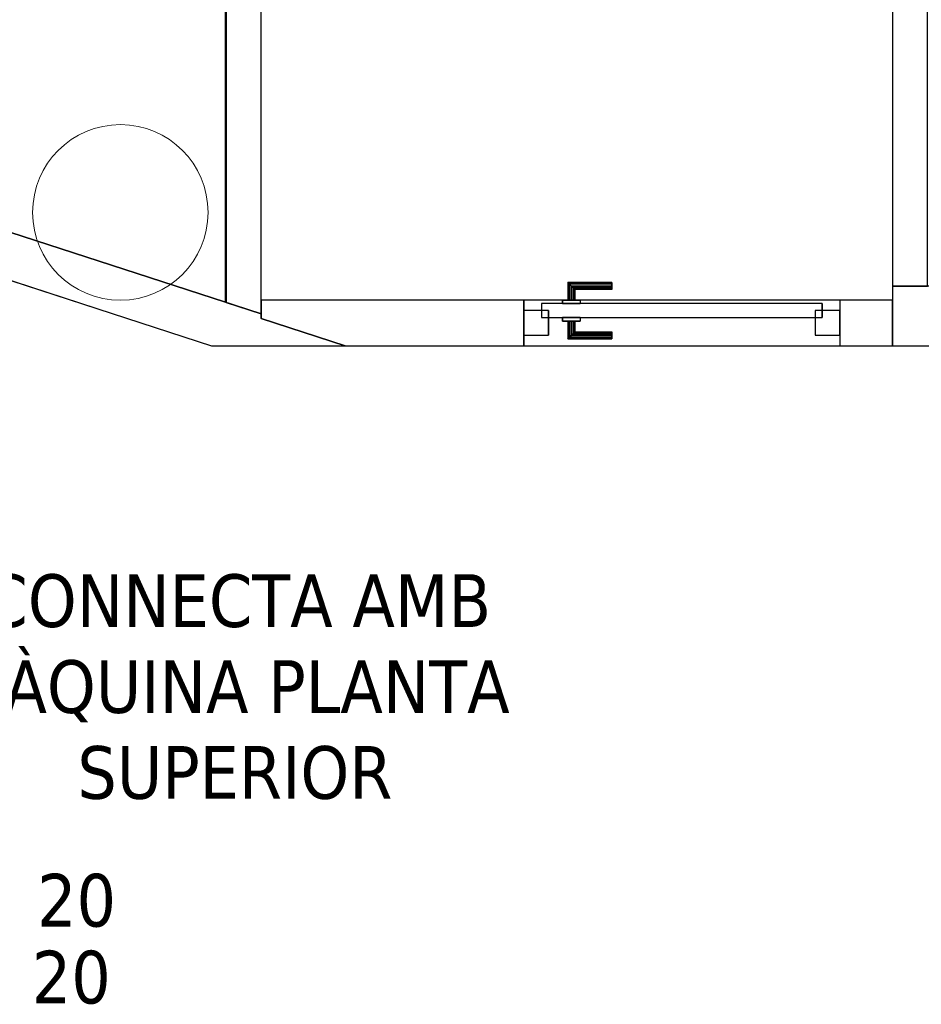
# Model space of a CAD drawing. Header units: metres. Extents: x 391.1 to 427.5, y 12.5 to 28.4.
# Tile 20 of 150: x 400.8 to 403.3, y 21.6 to 24.4. Entities that reach past the tile are written whole.
import ezdxf

# ---------------------------------------------------------------- set-up
doc = ezdxf.new("R2010")
doc.units = ezdxf.units.M
doc.layers.add('01_CARPINTERIA', color=5, linetype='Continuous', lineweight=25, true_color=0x0000ff)
doc.layers.add('01_SUELOS', color=7, linetype='Continuous', lineweight=25, true_color=0x007f00)
for name, color, linetype, lineweight in [('A-COLS-____-MCUT', 7, 'Continuous', 18), ('A-COLS-____-OTLN', 7, 'Continuous', 18), ('A-GENM-____-OTLN', 7, 'Continuous', 18), ('A-WALL-____-MCUT', 7, 'Continuous', 25), ('A-WALL-____-OTLN', 7, 'Continuous', 25), ('G-____-____-TEXT', 7, 'Continuous', 30), ('P-PIPE-____-IDEN', 7, 'Continuous', 30)]:
    doc.layers.add(name, color=color, linetype=linetype, lineweight=lineweight)
doc.styles.add('Tahoma_4', font='tahoma.ttf', dxfattribs={"height": 0.15})

# ---------------------------------------------------------------- blocks, each defined once
blk = doc.blocks.new('Family - LONDR55-XX_ZZ-ARQ-CAA-M3D-Londres55-152332-03_CLI_AIGUA_P0A')
at = {"layer": '01_CARPINTERIA', "color": 161, "true_color": 0xaaaaff}
for p, q in [((0.1263, 0.1487), (0.125, 0.15)), ((0.125, 0.15), (0.125, 0.1)), ((0.125, 0.15), (0.1263, 0.1487)), ((0.25, 0.15), (0.125, 0.15)), ((0.13, 0.145), (0.1263, 0.1487)), ((0.1263, 0.1487), (0.1263, 0.1)), ((0.1263, 0.1487), (0.1263, 0.1)), ((0.1263, 0.1487), (0.13, 0.145)), ((0.25, 0.1487), (0.1263, 0.1487)), ((0.25, 0.1487), (0.1263, 0.1487)), ((0.135, 0.14), (0.13, 0.145)), ((0.13, 0.145), (0.13, 0.1)), ((0.13, 0.145), (0.13, 0.1)), ((0.13, 0.145), (0.135, 0.14)), ((0.25, 0.145), (0.13, 0.145)), ((0.25, 0.145), (0.13, 0.145)), ((0.25, 0.1487), (0.25, 0.15)), ((0.25, 0.15), (0.25, 0.1487)), ((0.25, 0.145), (0.25, 0.1487)), ((0.25, 0.1487), (0.25, 0.145)), ((0.25, 0.145), (0.25, 0.14)), ((0.25, 0.14), (0.25, 0.145)), ((0.135, 0.1), (0.135, 0.14)), ((0.135, 0.14), (0.135, 0.1)), ((0.135, 0.14), (0.14, 0.135)), ((0.14, 0.135), (0.135, 0.14)), ((0.135, 0.14), (0.25, 0.14)), ((0.25, 0.14), (0.135, 0.14)), ((0.14, 0.135), (0.14, 0.1)), ((0.14, 0.135), (0.1437, 0.1313)), ((0.1437, 0.1313), (0.14, 0.135)), ((0.14, 0.135), (0.14, 0.1)), ((0.25, 0.135), (0.14, 0.135)), ((0.25, 0.135), (0.14, 0.135)), ((0.1437, 0.1313), (0.1437, 0.1)), ((0.1437, 0.1313), (0.145, 0.13)), ((0.145, 0.13), (0.1437, 0.1313)), ((0.1437, 0.1313), (0.1437, 0.1)), ((0.25, 0.1313), (0.1437, 0.1313)), ((0.25, 0.1313), (0.1437, 0.1313)), ((0.145, 0.13), (0.145, 0.1)), ((0.25, 0.13), (0.145, 0.13)), ((0.25, 0.14), (0.25, 0.135)), ((0.25, 0.135), (0.25, 0.14)), ((0.25, 0.135), (0.25, 0.1313)), ((0.25, 0.1313), (0.25, 0.135)), ((0.25, 0.1313), (0.25, 0.13)), ((0.25, 0.13), (0.25, 0.1313)), ((0.85, 0.09), (0.05, 0.09)), ((0.05, 0.09), (0.05, 0.05)), ((0.85, 0.09), (0.05, 0.09)), ((0.05, 0.09), (0.05, 0.05)), ((0.16, 0.1), (0.11, 0.1)), ((0.11, 0.1), (0.16, 0.1)), ((0.11, 0.1), (0.11, 0.09)), ((0.11, 0.09), (0.11, 0.1)), ((0.16, 0.09), (0.11, 0.09)), ((0.11, 0.09), (0.16, 0.09)), ((0.1263, 0.1), (0.125, 0.1)), ((0.125, 0.1), (0.1263, 0.1)), ((0.13, 0.1), (0.1263, 0.1)), ((0.1263, 0.1), (0.13, 0.1)), ((0.135, 0.1), (0.13, 0.1)), ((0.13, 0.1), (0.135, 0.1)), ((0.14, 0.1), (0.135, 0.1)), ((0.135, 0.1), (0.14, 0.1)), ((0.14, 0.1), (0.1437, 0.1)), ((0.1437, 0.1), (0.14, 0.1)), ((0.1437, 0.1), (0.145, 0.1)), ((0.145, 0.1), (0.1437, 0.1)), ((0.16, 0.1), (0.16, 0.09)), ((0.16, 0.1), (0.16, 0.09)), ((0.85, 0.05), (0.85, 0.09)), ((0.85, 0.09), (0.85, 0.05)), ((0.07, 0.07), (0, 0.07)), ((0, 0.07), (0, 0)), ((0.07, 0.07), (0, 0.07)), ((0, 0.07), (0, 0)), ((0.07, 0), (0.07, 0.07)), ((0.07, 0.07), (0.07, 0)), ((0.9, 0.07), (0.83, 0.07)), ((0.83, 0.07), (0.83, 0)), ((0.9, 0.07), (0.83, 0.07)), ((0.83, 0.07), (0.83, 0)), ((0.9, 0), (0.9, 0.07)), ((0.9, 0.07), (0.9, 0)), ((0.05, 0.05), (0.85, 0.05)), ((0.05, 0.05), (0.85, 0.05)), ((0.11, 0.05), (0.16, 0.05)), ((0.16, 0.05), (0.11, 0.05)), ((0.11, 0.05), (0.11, 0.04)), ((0.11, 0.04), (0.11, 0.05)), ((0.11, 0.04), (0.16, 0.04)), ((0.16, 0.04), (0.11, 0.04)), ((0.1263, 0.04), (0.125, 0.04)), ((0.125, 0.04), (0.1263, 0.04)), ((0.125, 0.04), (0.125, -0.01)), ((0.13, 0.04), (0.1263, 0.04)), ((0.1263, 0.04), (0.13, 0.04)), ((0.1263, 0.04), (0.1263, -0.0087)), ((0.1263, 0.04), (0.1263, -0.0087)), ((0.13, 0.04), (0.135, 0.04)), ((0.135, 0.04), (0.13, 0.04)), ((0.13, 0.04), (0.13, -0.005)), ((0.13, 0.04), (0.13, -0.005)), ((0.135, 0.04), (0.14, 0.04)), ((0.14, 0.04), (0.135, 0.04)), ((0.135, 0), (0.135, 0.04)), ((0.135, 0.04), (0.135, 0)), ((0.14, 0.04), (0.1437, 0.04)), ((0.1437, 0.04), (0.14, 0.04)), ((0.14, 0.04), (0.14, 0.005)), ((0.14, 0.04), (0.14, 0.005)), ((0.1437, 0.04), (0.145, 0.04)), ((0.145, 0.04), (0.1437, 0.04)), ((0.1437, 0.04), (0.1437, 0.0087)), ((0.1437, 0.04), (0.1437, 0.0087)), ((0.145, 0.04), (0.145, 0.01)), ((0.16, 0.05), (0.16, 0.04)), ((0.16, 0.05), (0.16, 0.04)), ((0, 0), (0.07, 0)), ((0, 0), (0.07, 0)), ((0.14, 0.005), (0.135, 0)), ((0.135, 0), (0.14, 0.005)), ((0.25, 0), (0.135, 0)), ((0.135, 0), (0.25, 0)), ((0.1437, 0.0087), (0.14, 0.005)), ((0.14, 0.005), (0.1437, 0.0087)), ((0.14, 0.005), (0.25, 0.005)), ((0.14, 0.005), (0.25, 0.005)), ((0.145, 0.01), (0.1437, 0.0087)), ((0.1437, 0.0087), (0.145, 0.01)), ((0.1437, 0.0087), (0.25, 0.0087)), ((0.1437, 0.0087), (0.25, 0.0087)), ((0.145, 0.01), (0.25, 0.01)), ((0.25, 0.0087), (0.25, 0.01)), ((0.25, 0.01), (0.25, 0.0087)), ((0.25, 0.005), (0.25, 0.0087)), ((0.25, 0.0087), (0.25, 0.005)), ((0.25, 0.005), (0.25, 0)), ((0.25, 0), (0.25, 0.005)), ((0.25, 0), (0.25, -0.005)), ((0.25, -0.005), (0.25, 0)), ((0.83, 0), (0.9, 0)), ((0.83, 0), (0.9, 0)), ((0.125, -0.01), (0.1263, -0.0087)), ((0.1263, -0.0087), (0.125, -0.01)), ((0.125, -0.01), (0.25, -0.01)), ((0.1263, -0.0087), (0.13, -0.005)), ((0.13, -0.005), (0.1263, -0.0087)), ((0.1263, -0.0087), (0.25, -0.0087)), ((0.1263, -0.0087), (0.25, -0.0087)), ((0.13, -0.005), (0.135, 0)), ((0.135, 0), (0.13, -0.005)), ((0.13, -0.005), (0.25, -0.005)), ((0.13, -0.005), (0.25, -0.005)), ((0.25, -0.005), (0.25, -0.0087)), ((0.25, -0.0087), (0.25, -0.005)), ((0.25, -0.0087), (0.25, -0.01)), ((0.25, -0.01), (0.25, -0.0087))]:
    blk.add_line(p, q, dxfattribs=at)
blk = doc.blocks.new('Family - Porta PA-152333-03_CLI_AIGUA_P0A')
blk.add_blockref('Family - LONDR55-XX_ZZ-ARQ-CAA-M3D-Londres55-152332-03_CLI_AIGUA_P0A', (0, 0))
blk = doc.blocks.new('Family - Evans PA-152341-03_CLI_AIGUA_P0A')
at = {"layer": 'A-WALL-____-MCUT', "color": 253, "true_color": 0xaaaaaa}
for p, q in [((0.96, 0.1), (0, 0.1)), ((0, 0.1), (0, 0)), ((0.96, 0), (0.96, 0.1)), ((2.08, 0.1), (2.08, 0)), ((4.4287, 0.1), (2.08, 0.1)), ((4.4287, 0), (4.4287, 0.1)), ((0, 0), (0.96, 0)), ((2.08, 0), (4.4287, 0))]:
    blk.add_line(p, q, dxfattribs=at)
at = {"layer": 'A-WALL-____-OTLN', "color": 253, "true_color": 0xaaaaaa}
for p, q in [((4.4287, 0.1), (0, 0.1)), ((0, 0.1), (0, 0)), ((2.08, 0.1), (0.96, 0.1)), ((0.96, 0.1), (0.96, 0)), ((2.08, 0.1), (2.08, 0)), ((4.4287, 0), (4.4287, 0.1)), ((0, 0), (4.4287, 0)), ((0.96, 0), (2.08, 0))]:
    blk.add_line(p, q, dxfattribs=at)
at = {"layer": 'A-WALL-____-OTLN', "color": 253, "lineweight": 18, "true_color": 0xaaaaaa}
blk.add_line((0, 0), (4.4287, 0), dxfattribs=at)
blk = doc.blocks.new('Family - Evans PA-152366-03_CLI_AIGUA_P0A')
at = {"layer": 'A-WALL-____-MCUT', "color": 253, "true_color": 0xaaaaaa}
for p, q in [((2.7774, 0.17), (0, 0.17)), ((0, 0.17), (0, 0)), ((0, 0), (2.7774, 0))]:
    blk.add_line(p, q, dxfattribs=at)
at = {"layer": 'A-WALL-____-OTLN', "color": 253, "true_color": 0xaaaaaa}
for p, q in [((2.7774, 0.17), (0, 0.17)), ((0, 0.17), (0, 0)), ((0, 0), (2.7774, 0))]:
    blk.add_line(p, q, dxfattribs=at)
at = {"layer": 'A-WALL-____-OTLN', "color": 253, "lineweight": 18, "true_color": 0xaaaaaa}
blk.add_line((0, 0), (2.7774, 0), dxfattribs=at)
blk = doc.blocks.new('Family - Evans PA-152522-03_CLI_AIGUA_P0A')
at = {"layer": 'A-WALL-____-MCUT', "color": 253, "true_color": 0xaaaaaa}
for p, q in [((0.5093, 0.13), (-0.2391, 0.13)), ((-0.2391, 0.13), (-0.2391, 0.0778)), ((0.5093, 0), (0.5093, 0.13)), ((1.4093, 0.13), (1.4093, 0)), ((1.5593, 0.13), (1.4093, 0.13)), ((1.5593, 0), (1.5593, 0.13)), ((-0.2391, 0.0778), (0, 0)), ((0, 0), (0.5093, 0)), ((1.4093, 0), (1.5593, 0))]:
    blk.add_line(p, q, dxfattribs=at)
at = {"layer": 'A-WALL-____-OTLN', "color": 253, "true_color": 0xaaaaaa}
for p, q in [((1.5593, 0.13), (-0.2391, 0.13)), ((-0.2391, 0.13), (-0.2391, 0.0778)), ((1.4093, 0.13), (0.5093, 0.13)), ((0.5093, 0.13), (0.5093, 0)), ((1.4093, 0.13), (1.4093, 0)), ((1.5593, 0), (1.5593, 0.13)), ((-0.2391, 0.0778), (0, 0)), ((0, 0), (1.5593, 0)), ((0.5093, 0), (1.4093, 0))]:
    blk.add_line(p, q, dxfattribs=at)
at = {"layer": 'A-WALL-____-OTLN', "color": 253, "lineweight": 18, "true_color": 0xaaaaaa}
blk.add_line((0, 0), (1.5593, 0), dxfattribs=at)
blk = doc.blocks.new('Family - Vano de puerta PA-152524-03_CLI_AIGUA_P0A')
at = {"layer": 'A-GENM-____-OTLN', "color": 253, "true_color": 0xaaaaaa}
for p, q in [((403.1071, 23.6096), (402.2072, 23.6096)), ((402.2072, 23.6096), (402.2072, 23.4796)), ((402.2072, 23.6096), (403.1071, 23.6096)), ((402.2072, 23.4796), (402.2072, 23.6096)), ((403.1071, 23.4796), (403.1071, 23.6096)), ((403.1071, 23.4796), (403.1071, 23.6096)), ((402.2072, 23.4796), (403.1071, 23.4796)), ((403.1071, 23.4796), (402.2072, 23.4796))]:
    blk.add_line(p, q, dxfattribs=at)
blk = doc.blocks.new('Family - Pilar PA-152532-03_CLI_AIGUA_P0A')
at = {"layer": 'A-COLS-____-MCUT', "color": 253, "true_color": 0xaaaaaa}
for start, end in [(360, 180), (180, 360)]:
    blk.add_arc((0.25, 0.25), 0.25, start, end, dxfattribs=at)
at = {"layer": 'A-COLS-____-OTLN', "color": 253, "true_color": 0xaaaaaa}
for start, end in [(360, 180), (180, 360)]:
    blk.add_arc((0.25, 0.25), 0.25, start, end, dxfattribs=at)
blk = doc.blocks.new('Family - LONDR55-XX_ZZ-ARQ-CAA-M3D-Londres55-152611-03_CLI_AIGUA_P0A')
at = {"layer": '01_SUELOS', "color": 9, "true_color": 0xaad4aa}
for p, q in [((2.1797, 12.6851), (2.1797, 10.363)), ((2.1797, 10.363), (2.1797, 12.6851)), ((2.1797, 10.363), (1.039, 10.7336)), ((1.039, 10.7336), (2.1797, 10.363))]:
    blk.add_line(p, q, dxfattribs=at)
blk = doc.blocks.new('Family - Evans PA-152627-03_CLI_AIGUA_P0A')
at = {"layer": 'A-WALL-____-MCUT', "color": 253, "true_color": 0xaaaaaa}
for p, q in [((0.0325, 0.1), (0, 0)), ((1.2193, 0.1), (0.0325, 0.1)), ((1.2193, 0), (1.2193, 0.1)), ((2.3493, 0.1), (2.3493, 0)), ((4.6937, 0.1), (2.3493, 0.1)), ((4.6937, 0), (4.6937, 0.1)), ((0, 0), (1.2193, 0)), ((2.3493, 0), (4.6937, 0))]:
    blk.add_line(p, q, dxfattribs=at)
at = {"layer": 'A-WALL-____-OTLN', "color": 253, "true_color": 0xaaaaaa}
for p, q in [((0.0325, 0.1), (0, 0)), ((4.6937, 0.1), (0.0325, 0.1)), ((2.3493, 0.1), (1.2193, 0.1)), ((1.2193, 0.1), (1.2193, 0)), ((2.3493, 0.1), (2.3493, 0)), ((4.6937, 0), (4.6937, 0.1)), ((0, 0), (4.6937, 0)), ((1.2193, 0), (2.3493, 0))]:
    blk.add_line(p, q, dxfattribs=at)
at = {"layer": 'A-WALL-____-OTLN', "color": 253, "lineweight": 18, "true_color": 0xaaaaaa}
blk.add_line((0.0222, 0), (4.6937, 0), dxfattribs=at)
blk = doc.blocks.new('Family - Evans PA-152644-03_CLI_AIGUA_P0A')
at = {"layer": 'A-WALL-____-MCUT', "color": 253, "true_color": 0xaaaaaa}
for p, q in [((-0.0156, 0.13), (0, 0)), ((1.2911, 0.13), (-0.0156, 0.13)), ((1.1842, 0), (1.5465, 0.1178)), ((1.295, 0.1178), (1.2911, 0.13)), ((1.5465, 0.1178), (1.295, 0.1178)), ((0, 0), (1.1842, 0))]:
    blk.add_line(p, q, dxfattribs=at)
at = {"layer": 'A-WALL-____-OTLN', "color": 253, "true_color": 0xaaaaaa}
for p, q in [((-0.0156, 0.13), (0, 0)), ((1.2911, 0.13), (-0.0156, 0.13)), ((1.1842, 0), (1.5465, 0.1178)), ((1.295, 0.1178), (1.2911, 0.13)), ((1.5465, 0.1178), (1.295, 0.1178)), ((0, 0), (1.1842, 0))]:
    blk.add_line(p, q, dxfattribs=at)
at = {"layer": 'A-WALL-____-OTLN', "color": 253, "lineweight": 18, "true_color": 0xaaaaaa}
blk.add_line((0, 0), (1.1842, 0), dxfattribs=at)
blk = doc.blocks.new('LONDR55-XX_ZZ-ARQ-CAA-M3D-Londres55_ifc-1-03_CLI_AIGUA_P0A')
at = {"layer": '01_CARPINTERIA', "color": 253, "lineweight": 18, "true_color": 0xaaaaaa}
blk.add_blockref('Family - Porta PA-152333-03_CLI_AIGUA_P0A', (402.2072, 23.5096), dxfattribs=at)
at = {"layer": '01_SUELOS', "color": 253, "lineweight": 18, "true_color": 0xaaaaaa}
blk.add_blockref('Family - LONDR55-XX_ZZ-ARQ-CAA-M3D-Londres55-152611-03_CLI_AIGUA_P0A', (399.1772, 13.2406), dxfattribs=at)
at = {"layer": 'A-COLS-____-OTLN', "color": 253, "lineweight": 18, "true_color": 0xaaaaaa}
blk.add_blockref('Family - Pilar PA-152532-03_CLI_AIGUA_P0A', (400.8072, 23.6095), dxfattribs=at)
at = {"layer": 'A-GENM-____-OTLN', "color": 253, "lineweight": 18, "true_color": 0xaaaaaa}
blk.add_blockref('Family - Vano de puerta PA-152524-03_CLI_AIGUA_P0A', (0, 0), dxfattribs=at)
at = {"layer": 'A-WALL-____-OTLN', "color": 253, "lineweight": 18, "true_color": 0xaaaaaa}
for name, p, rotation in [('Family - Evans PA-152627-03_CLI_AIGUA_P0A', (401.4587, 23.5702), 90), ('Family - Evans PA-152341-03_CLI_AIGUA_P0A', (403.3571, 23.6496), 90), ('Family - Evans PA-152644-03_CLI_AIGUA_P0A', (400.1908, 23.8458), 341.984387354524)]:
    blk.add_blockref(name, p, dxfattribs=dict(at, rotation=rotation))
for name, p in [('Family - Evans PA-152366-03_CLI_AIGUA_P0A', (403.2571, 23.4796)), ('Family - Evans PA-152522-03_CLI_AIGUA_P0A', (401.6979, 23.4796))]:
    blk.add_blockref(name, p, dxfattribs=at)

msp = doc.modelspace()

# ---------------------------------------------------------------- block references
at = {"lineweight": 5}
msp.add_blockref('LONDR55-XX_ZZ-ARQ-CAA-M3D-Londres55_ifc-1-03_CLI_AIGUA_P0A', (0, 0), dxfattribs=at)

# ---------------------------------------------------------------- texts
at = {"layer": 'G-____-____-TEXT', "char_height": 0.15, "attachment_point": 1, "style": 'Tahoma_4'}
for s, insert, width in [('CONNECTA AMB ', (400.6701, 22.8285), 1.859915), ('MÀQUINA PLANTA ', (400.5742, 22.5837), 2.088396), ('SUPERIOR', (400.9347, 22.339), 1.138396)]:
    msp.add_mtext(s, dxfattribs=dict(at, insert=insert, width=width))
at = {"layer": 'P-PIPE-____-IDEN', "char_height": 0.15, "width": 0.653375, "attachment_point": 1, "style": 'Tahoma_4'}
for insert in [(400.5101, 21.975), (400.4951, 21.756)]:
    msp.add_mtext('AN 20', dxfattribs=dict(at, insert=insert))

doc.saveas('drawing.dxf')
